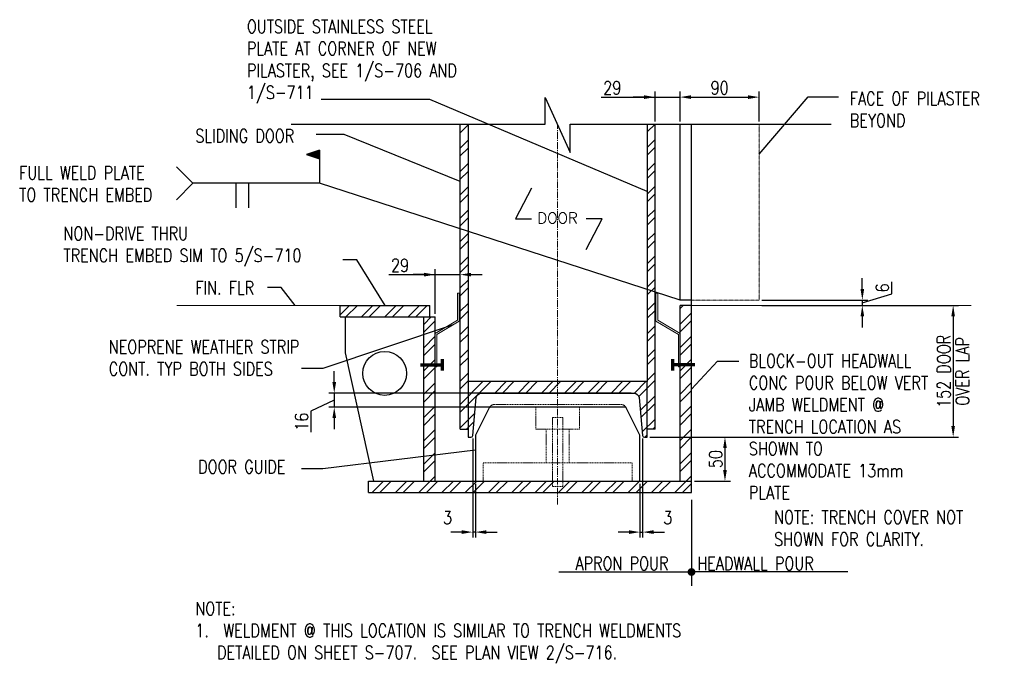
# Model space of a CAD drawing. Header units: millimetres. Extents: x -369 to 3727, y -1101 to 749.
# Tile 8 of 8: x 2605 to 3727, y -55 to 676. Entities that reach past the tile are written whole.
import ezdxf
from ezdxf.enums import TextEntityAlignment as Align

# ---------------------------------------------------------------- set-up
doc = ezdxf.new("R2010")
doc.units = ezdxf.units.MM
doc.linetypes.add('CENTER2', pattern=[1.125, 0.75, -0.125, 0.125, -0.125])
doc.linetypes.add('HIDDEN2', pattern=[0.1875, 0.125, -0.0625])
doc.layers.add('S-DETL-CONC', color=4, linetype='Continuous')
doc.layers.add('S-SECT-CONC', color=4, linetype='Continuous')
for name, color, linetype, lineweight in [('S-SDEL-CNTR', 1, 'CENTER2', 9), ('S-SDEL-DIMS', 91, 'Continuous', 25), ('S-SDEL-HIDD', 170, 'HIDDEN2', 18), ('S-SDEL-LW18', 190, 'Continuous', 18), ('S-SDEL-LW25', 91, 'Continuous', 25), ('S-SDEL-LW70', 234, 'Continuous', 70), ('S-SDEL-PATT', 170, 'Continuous', 18), ('S-SDEL-TEXT', 2, 'Continuous', 25)]:
    doc.layers.add(name, color=color, linetype=linetype, lineweight=lineweight)
doc.styles.add('ROMANS', font='ROMANS.shx', dxfattribs={"width": 0.8})
doc.styles.get("Standard").update_dxf_attribs({"font": 'romans.shx', "width": 0.8, "height": 3})
doc.styles.add('STD1', font='simplex', dxfattribs={"height": 0.1})
doc.dimstyles.new('Annotative', dxfattribs={"dimscale": 0, "dimtxt": 2.5, "dimasz": 2.5, "dimexe": 1.25, "dimexo": 0.625, "dimtad": 1, "dimdec": 0, "dimzin": 9, "dimdsep": 32, "dimtxsty": 'Standard', "dimcen": 2.5, "dimadec": 0, "dimazin": 0, "dimtfac": 1, "dimtdec": 0, "dimtmove": 1, "dimatfit": 3, "dimfxl": 1, "dimarcsym": 0})
pattern_1 = [(45, (3372.396, 12091.466), (-13.258252, 13.258252), []), (45, (3381.235, 12091.466), (-13.258252, 13.258252), [])]

# ---------------------------------------------------------------- blocks, each defined once
blk = doc.blocks.new('*D68')
at = {"layer": 'Defpoints', "color": 0, "transparency": 16777216}
for p in [(3314.9, 203), (3311.9, 151.2), (3314.9, 93.1)]:
    blk.add_point(p, dxfattribs=at)
at = {"layer": 'S-SDEL-LW25', "color": 0, "lineweight": -2, "transparency": 16777216}
for p, q in [((3314.9, 199.8), (3314.9, 86.8)), ((3311.9, 148.1), (3311.9, 86.8)), ((3299.4, 93.1), (3286.9, 93.1)), ((3311.9, 93.1), (3314.9, 93.1)), ((3327.4, 93.1), (3339.9, 93.1))]:
    blk.add_line(p, q, dxfattribs=at)
at = {"layer": 'S-SDEL-LW25', "color": 0, "transparency": 16777216}
for points in [[(3299.4, 95.2), (3299.4, 91), (3311.9, 93.1)], [(3327.4, 95.2), (3327.4, 91), (3314.9, 93.1)]]:
    blk.add_solid(points, dxfattribs=at)
at = {"layer": 'S-SDEL-LW25', "color": 0, "transparency": 16777216, "insert": (3343.6, 109.6), "char_height": 15, "attachment_point": 5}
blk.add_mtext('3', dxfattribs=at)
blk = doc.blocks.new('*D69')
at = {"layer": 'Defpoints', "color": 0, "transparency": 16777216}
for p in [(3121.4, 203), (3124.4, 151.2), (3121.4, 93.1)]:
    blk.add_point(p, dxfattribs=at)
at = {"layer": 'S-SDEL-LW25', "color": 0, "lineweight": -2, "transparency": 16777216}
for p, q in [((3121.4, 199.8), (3121.4, 86.8)), ((3124.4, 148.1), (3124.4, 86.8)), ((3108.9, 93.1), (3096.4, 93.1)), ((3124.4, 93.1), (3121.4, 93.1)), ((3136.9, 93.1), (3149.4, 93.1))]:
    blk.add_line(p, q, dxfattribs=at)
at = {"layer": 'S-SDEL-LW25', "color": 0, "transparency": 16777216}
for points in [[(3108.9, 95.2), (3108.9, 91), (3121.4, 93.1)], [(3136.9, 95.2), (3136.9, 91), (3124.4, 93.1)]]:
    blk.add_solid(points, dxfattribs=at)
at = {"layer": 'S-SDEL-LW25', "color": 0, "transparency": 16777216, "insert": (3092.7, 109.6), "char_height": 15, "attachment_point": 5}
blk.add_mtext('3', dxfattribs=at)
blk = doc.blocks.new('*D70')
at = {"layer": 'Defpoints', "color": 0, "transparency": 16777216}
for p in [(3447.6, 357.2), (3447.6, 351.2), (3565.1, 351.2)]:
    blk.add_point(p, dxfattribs=at)
at = {"layer": 'S-SDEL-LW25', "color": 0, "lineweight": -2, "transparency": 16777216}
for p, q in [((3565.1, 369.7), (3565.1, 382.2)), ((3598.6, 364.3), (3598.6, 377.9)), ((3565.1, 354.2), (3598.6, 364.3)), ((3450.8, 357.2), (3571.4, 357.2)), ((3450.8, 351.2), (3571.4, 351.2)), ((3565.1, 357.2), (3565.1, 351.2)), ((3565.1, 357.2), (3565.1, 351.2)), ((3565.1, 338.7), (3565.1, 326.2))]:
    blk.add_line(p, q, dxfattribs=at)
at = {"layer": 'S-SDEL-LW25', "color": 0, "transparency": 16777216}
for points in [[(3563.1, 369.7), (3567.2, 369.7), (3565.1, 357.2)], [(3563.1, 338.7), (3567.2, 338.7), (3565.1, 351.2)]]:
    blk.add_solid(points, dxfattribs=at)
at = {"layer": 'S-SDEL-LW25', "color": 0, "transparency": 16777216, "insert": (3587.9, 371.1), "char_height": 15, "attachment_point": 5, "rotation": 90}
blk.add_mtext('6', dxfattribs=at)
blk = doc.blocks.new('*D71')
at = {"layer": 'Defpoints', "color": 0, "transparency": 16777216}
for p in [(3565.1, 351.2), (3320.1, 201.2), (3668.6, 201.2)]:
    blk.add_point(p, dxfattribs=at)
at = {"layer": 'S-SDEL-LW25', "color": 0, "lineweight": -2, "transparency": 16777216}
for p, q in [((3568.3, 351.2), (3674.8, 351.2)), ((3668.6, 338.7), (3668.6, 213.7)), ((3323.3, 201.2), (3674.8, 201.2))]:
    blk.add_line(p, q, dxfattribs=at)
at = {"layer": 'S-SDEL-LW25', "color": 0, "transparency": 16777216}
for points in [[(3666.5, 338.7), (3670.6, 338.7), (3668.6, 351.2)], [(3666.5, 213.7), (3670.6, 213.7), (3668.6, 201.2)]]:
    blk.add_solid(points, dxfattribs=at)
at = {"layer": 'S-SDEL-LW25', "color": 0, "transparency": 16777216, "char_height": 15, "attachment_point": 5, "rotation": 90}
for s, insert in [('152 DOOR', (3657.9, 276.2)), ('OVER LAP', (3679.2, 276.2))]:
    blk.add_mtext(s, dxfattribs=dict(at, insert=insert))
blk = doc.blocks.new('*D72')
at = {"layer": 'Defpoints', "color": 0, "transparency": 16777216}
for p in [(3320.1, 201.2), (3370.6, 151.2), (3408.7, 151.2)]:
    blk.add_point(p, dxfattribs=at)
at = {"layer": 'S-SDEL-LW25', "color": 0, "lineweight": -2, "transparency": 16777216}
for p, q in [((3323.3, 201.2), (3414.9, 201.2)), ((3408.7, 188.7), (3408.7, 163.7)), ((3373.8, 151.2), (3414.9, 151.2))]:
    blk.add_line(p, q, dxfattribs=at)
at = {"layer": 'S-SDEL-LW25', "color": 0, "transparency": 16777216}
for points in [[(3406.6, 188.7), (3410.8, 188.7), (3408.7, 201.2)], [(3406.6, 163.7), (3410.8, 163.7), (3408.7, 151.2)]]:
    blk.add_solid(points, dxfattribs=at)
at = {"layer": 'S-SDEL-LW25', "color": 0, "transparency": 16777216, "insert": (3398.1, 176.2), "char_height": 15, "attachment_point": 5, "rotation": 90}
blk.add_mtext('50', dxfattribs=at)
blk = doc.blocks.new('*D73')
at = {"layer": 'Defpoints', "color": 0, "transparency": 16777216}
for p in [(3304.9, 251.4), (2963.7, 235.4), (3294.1, 235.4)]:
    blk.add_point(p, dxfattribs=at)
at = {"layer": 'S-SDEL-LW25', "color": 0, "lineweight": -2, "transparency": 16777216}
for p, q in [((2963.7, 263.9), (2963.7, 276.4)), ((3301.8, 251.4), (2957.5, 251.4)), ((2963.7, 251.4), (2963.7, 235.4)), ((2963.7, 251.4), (2963.7, 235.4)), ((2963.7, 243.4), (2937.2, 230.8)), ((2937.2, 230.8), (2937.2, 206.8)), ((3291, 235.4), (2957.5, 235.4)), ((2963.7, 222.9), (2963.7, 210.4))]:
    blk.add_line(p, q, dxfattribs=at)
at = {"layer": 'S-SDEL-LW25', "color": 0, "transparency": 16777216}
for points in [[(2961.6, 263.9), (2965.8, 263.9), (2963.7, 251.4)], [(2961.6, 222.9), (2965.8, 222.9), (2963.7, 235.4)]]:
    blk.add_solid(points, dxfattribs=at)
at = {"layer": 'S-SDEL-LW25', "color": 0, "transparency": 16777216, "insert": (2926.5, 218.8), "char_height": 15, "attachment_point": 5, "rotation": 90}
blk.add_mtext('16', dxfattribs=at)
blk = doc.blocks.new('*D74')
at = {"layer": 'Defpoints', "color": 0, "transparency": 16777216}
for p in [(3357.6, 588.3), (3329.1, 557.6), (3357.6, 557.6)]:
    blk.add_point(p, dxfattribs=at)
at = {"layer": 'S-SDEL-LW25', "color": 0, "lineweight": -2, "transparency": 16777216}
for p, q in [((3329.1, 560.7), (3329.1, 594.6)), ((3357.6, 560.7), (3357.6, 594.6)), ((3267.7, 588.3), (3329.1, 588.3)), ((3316.6, 588.3), (3304.1, 588.3)), ((3329.1, 588.3), (3357.6, 588.3)), ((3329.1, 588.3), (3357.6, 588.3)), ((3370.1, 588.3), (3382.6, 588.3))]:
    blk.add_line(p, q, dxfattribs=at)
at = {"layer": 'S-SDEL-LW25', "color": 0, "transparency": 16777216}
for points in [[(3316.6, 590.4), (3316.6, 586.2), (3329.1, 588.3)], [(3370.1, 590.4), (3370.1, 586.2), (3357.6, 588.3)]]:
    blk.add_solid(points, dxfattribs=at)
at = {"layer": 'S-SDEL-LW25', "color": 0, "transparency": 16777216, "insert": (3280.3, 598.9), "char_height": 15, "attachment_point": 5}
blk.add_mtext('29', dxfattribs=at)
blk = doc.blocks.new('*D75')
at = {"layer": 'Defpoints', "color": 0, "transparency": 16777216}
for p in [(3447.6, 588.3), (3357.6, 557.6), (3447.6, 557.6)]:
    blk.add_point(p, dxfattribs=at)
at = {"layer": 'S-SDEL-LW25', "color": 0, "lineweight": -2, "transparency": 16777216}
for p, q in [((3357.6, 560.7), (3357.6, 594.6)), ((3447.6, 560.7), (3447.6, 594.6)), ((3370.1, 588.3), (3435.1, 588.3))]:
    blk.add_line(p, q, dxfattribs=at)
at = {"layer": 'S-SDEL-LW25', "color": 0, "transparency": 16777216}
for points in [[(3370.1, 590.4), (3370.1, 586.2), (3357.6, 588.3)], [(3435.1, 590.4), (3435.1, 586.2), (3447.6, 588.3)]]:
    blk.add_solid(points, dxfattribs=at)
at = {"layer": 'S-SDEL-LW25', "color": 0, "transparency": 16777216, "insert": (3402.6, 598.9), "char_height": 15, "attachment_point": 5}
blk.add_mtext('90', dxfattribs=at)
blk = doc.blocks.new('*D76')
at = {"layer": 'Defpoints', "color": 0, "transparency": 16777216}
for p in [(3107.1, 386.2), (3078.6, 338.2), (3107.1, 338.2)]:
    blk.add_point(p, dxfattribs=at)
at = {"layer": 'S-SDEL-LW25', "color": 0, "lineweight": -2, "transparency": 16777216}
for p, q in [((3026, 386.2), (3078.6, 386.2)), ((3066.1, 386.2), (3053.6, 386.2)), ((3078.6, 341.4), (3078.6, 392.5)), ((3078.6, 386.2), (3107.1, 386.2)), ((3078.6, 386.2), (3107.1, 386.2)), ((3107.1, 341.4), (3107.1, 392.5)), ((3119.6, 386.2), (3132.1, 386.2))]:
    blk.add_line(p, q, dxfattribs=at)
at = {"layer": 'S-SDEL-LW25', "color": 0, "transparency": 16777216}
for points in [[(3066.1, 388.3), (3066.1, 384.1), (3078.6, 386.2)], [(3119.6, 388.3), (3119.6, 384.1), (3107.1, 386.2)]]:
    blk.add_solid(points, dxfattribs=at)
at = {"layer": 'S-SDEL-LW25', "color": 0, "transparency": 16777216, "insert": (3038.6, 396.8), "char_height": 15, "attachment_point": 5}
blk.add_mtext('29', dxfattribs=at)
blk = doc.blocks.new('SH2070')
for p, q in [((0, 0), (-0.75, 0)), ((-0.425, 0), (-0.425, -0.187)), ((-0.327, 0), (-0.327, -0.187))]:
    blk.add_line(p, q)
blk = doc.blocks.new('SH2030')
blk.add_lwpolyline([(-0.15, -0.15), (0, 0), (-0.15, 0.15)])
at = {"style": 'STD1'}
blk.add_attdef('REFE', text='', height=0.1, dxfattribs=at).set_placement((-0.0978, -0.0525), align=Align.RIGHT)
blk = doc.blocks.new('SH2007')
for p, q in [((0, 0.25), (-0.1, 0.218)), ((-0.003, 0.246), (-0.09, 0.218)), ((-0.006, 0.24), (-0.078, 0.218)), ((-0.01, 0.234), (-0.067, 0.218)), ((-0.014, 0.228), (-0.051, 0.218)), ((-0.014, 0.208), (-0.014, 0.228)), ((-0.01, 0.202), (-0.01, 0.234)), ((-0.006, 0.197), (-0.006, 0.24)), ((-0.003, 0.19), (-0.003, 0.246)), ((0, 0.185), (0, 0.25)), ((0, 0.25), (0, 0)), ((0, 0.218), (-0.1, 0.218)), ((-0.1, 0.218), (0, 0.185)), ((-0.09, 0.218), (-0.003, 0.19)), ((-0.078, 0.218), (-0.006, 0.197)), ((-0.067, 0.218), (-0.01, 0.202)), ((-0.051, 0.218), (-0.014, 0.208)), ((-0.032, 0.22), (-0.018, 0.223)), ((-0.018, 0.213), (-0.032, 0.216))]:
    blk.add_line(p, q)
blk = doc.blocks.new('GH2101')
at = {"linetype": 'ByBlock', "lineweight": -2}
blk.add_hatch(color=0, dxfattribs=at).paths.add_polyline_path([(0.03, 0, 1), (-0.03, 0, 1)])
at = {"color": 0, "linetype": 'ByBlock', "lineweight": -2}
blk.add_circle((0, 0), 0.03, dxfattribs=at)

msp = doc.modelspace()

# ---------------------------------------------------------------- hatches: boundary and pattern name
at = {"layer": 'S-SDEL-PATT'}
h = msp.add_hatch(dxfattribs=at)
h.set_pattern_fill('ANSI32', color=256, scale=50)
h.set_pattern_definition(pattern_1)
h.paths.add_polyline_path([(3320.1, 557.6), (3329.1, 557.6), (3329.1, 351.2), (3320.1, 351.2)])
h.paths.add_polyline_path([(3320.1, 351.2), (3329.1, 351.2), (3329.1, 335.2), (3320.1, 335.2)])
h.paths.add_polyline_path([(3320.1, 335.2), (3329.1, 335.2), (3329.1, 210.4), (3320.1, 210.4), (3320.1, 258.4), (3320.1, 264.4)])
edge = h.paths.add_edge_path()
edge.add_line((3218.1, 264.4), (3320.1, 264.4))
edge.add_line((3320.1, 264.4), (3320.1, 258.4))
edge.add_line((3320.1, 258.4), (3320.1, 210.4))
edge.add_line((3320.1, 210.4), (3320.1, 201.2))
edge.add_line((3320.1, 201.2), (3316.9, 201.2))
edge.add_arc((3316.9, 203.2), 2, 183.0463, 270, ccw=False)
edge.add_line((3314.9, 203.1), (3310.9, 245.7))
edge.add_arc((3304.9, 245.4), 6, 363.0463, 450)
edge.add_line((3304.9, 251.4), (3218.1, 251.4))
edge.add_line((3218.1, 251.4), (3218.1, 264.4))
edge = h.paths.add_edge_path()
edge.add_line((3116.1, 264.4), (3218.1, 264.4))
edge.add_line((3218.1, 264.4), (3218.1, 251.4))
edge.add_line((3218.1, 251.4), (3131.4, 251.4))
edge.add_arc((3131.4, 245.4), 6, 450, 532.3039)
edge.add_line((3125.4, 246.2), (3121.4, 203))
edge.add_arc((3119.4, 203.2), 2, 270, 352.3039, ccw=False)
edge.add_line((3119.4, 201.2), (3116.1, 201.2))
edge.add_line((3116.1, 201.2), (3116.1, 264.4))
h.paths.add_polyline_path([(3107.1, 335.2), (3116.1, 335.2), (3116.1, 264.4), (3116.1, 210.4), (3107.1, 210.4)])
h.paths.add_polyline_path([(3107.1, 351.2), (3116.1, 351.2), (3116.1, 335.2), (3107.1, 335.2)])
h.paths.add_polyline_path([(3107.1, 557.6), (3116.1, 557.6), (3116.1, 351.2), (3107.1, 351.2)])
h = msp.add_hatch(dxfattribs=at)
h.set_pattern_fill('ANSI32', color=256, scale=50)
h.set_pattern_definition(pattern_1)
h.paths.add_polyline_path([(3357.6, 351.2), (3370.6, 351.2), (3370.6, 151.2), (3357.6, 151.2)])
h.paths.add_polyline_path([(3218.1, 151.2), (3370.6, 151.2), (3370.6, 138.2), (3218.1, 138.2)])
h.paths.add_polyline_path([(3002.6, 151.2), (3218.1, 151.2), (3218.1, 138.2), (3053.1, 138.2), (3002.6, 138.2)])
h.paths.add_polyline_path([(3065.6, 338.2), (3078.6, 338.2), (3078.6, 151.2), (3065.6, 151.2)])
h.paths.add_polyline_path([(2970.6, 351.2), (3072.6, 351.2), (3072.6, 338.2), (2970.6, 338.2)])

# ---------------------------------------------------------------- linework, layer by layer
at = {"layer": 'S-DETL-CONC'}
for p, q in [((3107.1, 210.4), (3107.1, 557.6)), ((3116.1, 557.6), (3116.1, 264.4)), ((3320.1, 557.6), (3320.1, 264.4)), ((3329.1, 210.4), (3329.1, 557.6)), ((3370.6, 151.2), (3370.6, 557.6)), ((3107.1, 210.4), (3116.1, 210.4)), ((3329.1, 210.4), (3320.1, 210.4))]:
    msp.add_line(p, q, dxfattribs=at)
msp.add_lwpolyline([(3320.1, 264.4), (3116.1, 264.4)], dxfattribs=at)
at = {"layer": 'S-SDEL-CNTR', "ltscale": 10}
msp.add_line((3218.1, 124.6), (3218.1, 556.7), dxfattribs=at)
at = {"layer": 'S-SDEL-DIMS'}
msp.add_lwpolyline([(3311.9, 151.2), (3311.9, 202.1, 0.115072), (3311.6, 203.5), (3296.7, 233.7, 0.285531), (3294, 235.4), (3142.3, 235.4, 0.285531), (3139.6, 233.7), (3124.7, 203.5, 0.115072), (3124.4, 202.1), (3124.4, 151.2)], format="xyb", dxfattribs=at)
at = {"layer": 'S-SDEL-HIDD'}
for p, q in [((3447.6, 357.2), (3447.6, 557.6)), ((3370.6, 357.2), (3447.6, 357.2))]:
    msp.add_line(p, q, dxfattribs=at)
at = {"layer": 'S-SDEL-HIDD', "ltscale": 10}
for p, q in [((3193.1, 235.4), (3193.1, 210.4)), ((3243.1, 235.4), (3243.1, 210.4)), ((3224.1, 223.4), (3212.1, 223.4)), ((3212.1, 223.4), (3212.1, 145.2)), ((3224.1, 223.4), (3224.1, 145.2)), ((3193.1, 210.4), (3218.1, 210.4)), ((3205.1, 210.4), (3205.1, 171.9)), ((3243.1, 210.4), (3218.1, 210.4)), ((3231.1, 210.4), (3231.1, 171.9)), ((3133.3, 171.9), (3303, 171.9)), ((3133.3, 151.2), (3133.3, 171.9)), ((3303, 151.2), (3303, 171.9)), ((3224.1, 145.2), (3212.1, 145.2))]:
    msp.add_line(p, q, dxfattribs=at)
for points in [[(3139.6, 233.7, -0.267618), (3145.3, 238.4), (3218.1, 238.4)], [(3296.7, 233.7, 0.267618), (3291, 238.4), (3218.1, 238.4)]]:
    msp.add_lwpolyline(points, format="xyb", dxfattribs=at)
at = {"layer": 'S-SDEL-LW18'}
for p, q in [((2970.6, 351.2), (2784.6, 351.2)), ((3370.6, 351.2), (3689.2, 351.2))]:
    msp.add_line(p, q, dxfattribs=at)
for points in [[(3104.1, 365.2), (3104.1, 334.5), (3078.6, 319.2), (3078.6, 281.2), (3080.6, 281.2), (3080.6, 318.1), (3106.1, 333.4), (3106.1, 365.2)], [(3332.1, 365.2), (3332.1, 334.5), (3357.6, 319.2), (3357.6, 281.2), (3355.6, 281.2), (3355.6, 318.1), (3330.1, 333.4), (3330.1, 365.2)]]:
    msp.add_lwpolyline(points, close=True, dxfattribs=at)
at = {"layer": 'S-SDEL-LW25'}
for p, q in [((3357.6, 357.2), (3357.6, 557.6)), ((2970.6, 351.2), (3072.6, 351.2)), ((2970.6, 338.2), (2970.6, 351.2)), ((3072.6, 338.2), (3072.6, 351.2)), ((3370.6, 357.2), (3357.6, 357.2)), ((3357.6, 151.2), (3357.6, 351.2)), ((3370.6, 351.2), (3357.6, 351.2)), ((2970.6, 338.2), (3078.6, 338.2)), ((2976.6, 297.2), (2976.6, 338.2)), ((3065.6, 151.2), (3065.6, 338.2)), ((3078.6, 151.2), (3078.6, 338.2)), ((3008.6, 151.2), (2976.6, 297.2)), ((3002.6, 151.2), (3370.6, 151.2)), ((3002.6, 138.2), (3002.6, 151.2)), ((3370.6, 138.2), (3370.6, 151.2)), ((3002.6, 138.2), (3370.6, 138.2))]:
    msp.add_line(p, q, dxfattribs=at)
msp.add_lwpolyline([(3116.1, 264.4), (3116.1, 201.2), (3119.4, 201.2, 0.375397), (3121.4, 203), (3125.4, 246.2, -0.375397), (3131.4, 251.4), (3304.9, 251.4, -0.375397), (3310.8, 246.2), (3314.9, 203, 0.375397), (3316.9, 201.2), (3320.1, 201.2), (3320.1, 258.4)], format="xyb", dxfattribs=at)
msp.add_lwpolyline([(3320.1, 258.4), (3320.1, 264.4)], dxfattribs=at)
msp.add_circle((3021.1, 273.8), 25, dxfattribs=at)
at = {"layer": 'S-SDEL-LW70'}
for points in [[(3062, 283.6), (3087, 283.6)], [(3087, 277.1), (3087, 290.1)], [(3349.2, 277.1), (3349.2, 290.1)], [(3374.2, 283.6), (3349.2, 283.6)]]:
    msp.add_lwpolyline(points, dxfattribs=at)
at = {"layer": 'S-SDEL-TEXT'}
msp.add_line((3370.6, 129.8), (3370.6, 32.1), dxfattribs=at)
at = {"layer": 'S-SECT-CONC'}
msp.add_lwpolyline([(2914.5, 557.6), (3204, 557.6), (3204, 588), (3232.2, 525.4), (3232.2, 557.6), (3529.5, 557.6)], dxfattribs=at)

# ---------------------------------------------------------------- block references
at = {"layer": 'S-SDEL-TEXT'}
for name, p, xscale, yscale, zscale in [('SH2007', (2946.9, 490.3), 150, 150, 150), ('SH2030', (2802.7, 490.3), 125, 125, 125), ('SH2070', (2915.2, 490.3), 150, 150, 150), ('GH2101', (3370.6, 47.7), 127, 127, 127)]:
    msp.add_blockref(name, p, dxfattribs=dict(at, xscale=xscale, yscale=yscale, zscale=zscale))

# ---------------------------------------------------------------- texts
at = {"layer": 'S-SDEL-TEXT', "attachment_point": 1}
for s, insert, char_height, width, style in [('OUTSIDE STAINLESS STEEL PLATE AT CORNER OF NEW PILASTER, SEE 1/S-706 AND 1/S-711', (2864.2, 676.2), 15, 277.96, 'ROMANS'), ('FACE OF PILASTER\\PBEYOND', (3550.9, 594.2), 15, 277.96, 'ROMANS'), ('SLIDING DOOR', (2805.5, 551.7), 15, 176.486, 'ROMANS'), ('FULL WELD PLATE TO TRENCH EMBED', (2604.8, 509.6), 15, 181.348, 'ROMANS'), ('DOOR', (3195, 456.9), 12.5, 176.486, 'STD1'), ('NON-DRIVE THRU\\PTRENCH EMBED SIM TO 5/S-710', (2655.3, 440.6), 15, 316.485, 'ROMANS'), ('FIN. FLR', (2805.5, 378.6), 15, 84.033, 'ROMANS'), ('NEOPRENE WEATHER STRIP CONT. TYP BOTH SIDES', (2706.9, 311.5), 15, 267.597, 'ROMANS'), ('BLOCK-OUT HEADWALL CONC POUR BELOW VERT JAMB WELDMENT @ TRENCH LOCATION AS SHOWN TO ACCOMMODATE 13mm PLATE', (3435.9, 295.6), 15, 222.023, 'ROMANS'), ('DOOR GUIDE', (2808.7, 175), 15, 176.486, 'ROMANS'), ('NOTE: TRENCH COVER NOT SHOWN FOR CLARITY.', (3464.6, 117.6), 15, 277.96, 'ROMANS'), ('APRON POUR', (3238.4, 64.9), 15, 277.96, 'ROMANS'), ('HEADWALL POUR', (3377.1, 64.9), 15, 277.96, 'ROMANS'), ('NOTE:\\P1.  WELDMENT @ THIS LOCATION IS SIMILAR TO TRENCH WELDMENTS    \\P   DETAILED ON SHEET S-707.  SEE PLAN VIEW 2/S-716.', (2805.5, 13.5), 15, 682.71, 'ROMANS')]:
    msp.add_mtext(s, dxfattribs=dict(at, insert=insert, char_height=char_height, width=width, style=style))

# ---------------------------------------------------------------- dimensions: what is measured, and where the dimension line sits
at = {"layer": 'S-SDEL-LW25'}
for base, p1, p2, picture, middle in [((3357.6372107, 588.307758), (3329.1372107, 557.6233455), (3357.6372107, 557.6233455), '*D74', (3280.2861991, 598.932758)), ((3107.1372107, 386.2139518), (3078.6372107, 338.2369057), (3107.1372107, 338.2369057), '*D76', (3038.5907717, 396.8389518)), ((3314.9, 93.1), (3311.9, 151.2), (3314.9, 203), '*D68', (3343.6, 99))]:
    dim = msp.add_linear_dim(base=base, p1=p1, p2=p2, dimstyle='Annotative', dxfattribs=at)
    dim.commit()
    dim.dimension.update_dxf_attribs({"geometry": picture, "text_midpoint": middle, "dimtype": 160})
dim = msp.add_linear_dim(base=(3447.6, 588.3), p1=(3357.6, 557.6), p2=(3447.6, 557.6), dimstyle='Annotative', dxfattribs=at)
dim.commit()
dim.dimension.update_dxf_attribs({"geometry": '*D75', "text_midpoint": (3402.6, 598.9)})
for base, p1, p2, picture, middle in [((3565.1, 351.2), (3447.6, 357.2), (3447.6, 351.2), '*D70', (3587.9, 367.4)), ((3408.7, 151.2), (3320.1, 201.2), (3370.6, 151.2), '*D72', (3398.1, 176.2))]:
    dim = msp.add_linear_dim(base=base, p1=p1, p2=p2, angle=90, dimstyle='Annotative', dxfattribs=at)
    dim.commit()
    dim.dimension.update_dxf_attribs({"geometry": picture, "text_midpoint": middle})
dim = msp.add_linear_dim(base=(3668.6, 201.2), p1=(3565.1, 351.2), p2=(3320.1, 201.2), angle=90, text='152 DOOR\\X OVER LAP', dimstyle='Annotative', dxfattribs=at)
dim.commit()
dim.dimension.update_dxf_attribs({"geometry": '*D71', "text_midpoint": (3668.6, 276.2)})
for base, p1, p2, angle, picture, middle in [((2963.7, 235.4), (3304.9, 251.4), (3294.1, 235.4), 90, '*D73', (2937.2, 227.6)), ((3121.4, 93.1), (3124.4, 151.2), (3121.4, 203), 180, '*D69', (3092.7, 99))]:
    dim = msp.add_linear_dim(base=base, p1=p1, p2=p2, angle=angle, dimstyle='Annotative', dxfattribs=at)
    dim.commit()
    dim.dimension.update_dxf_attribs({"geometry": picture, "text_midpoint": middle, "dimtype": 160})

# ---------------------------------------------------------------- leaders
at = {"layer": 'S-SDEL-TEXT'}
for points in [[(3320.1, 481), (3072.4, 585.7), (2948.7, 585.7)], [(3447.6, 523.4), (3503.3, 588.8), (3538, 588.8)], [(3107.1, 492.2), (2974.9, 545.8), (2943.2, 545.8)], [(3357.6, 357.2), (2946.9, 490.3), (2915.2, 490.3)], [(3188.5, 484.5), (3170, 449.6), (3188.4, 449.6)], [(3250.5, 414.7), (3269, 449.6), (3250.6, 449.6)], [(3021.6, 351.2), (2989.4, 403), (2973.6, 403)], [(2919.1, 351.2), (2903.4, 371.7), (2887.6, 371.7)], [(3099.1, 329.1), (2950.7, 279.3), (2926.5, 279.3)], [(3370.6, 256), (3400.2, 287.8), (3424.4, 287.8)], [(3124.4, 186.5), (2950.7, 165.2), (2926.5, 165.2)], [(3219.3, 47.7), (3370.6, 47.7)], [(3548.6, 47.7), (3370.6, 47.7)]]:
    msp.add_leader(points, dimstyle='Annotative', override={"dimscale": 0, "dimgap": 0.625, "dimtad": 0}, dxfattribs=at)

doc.saveas('drawing.dxf')
